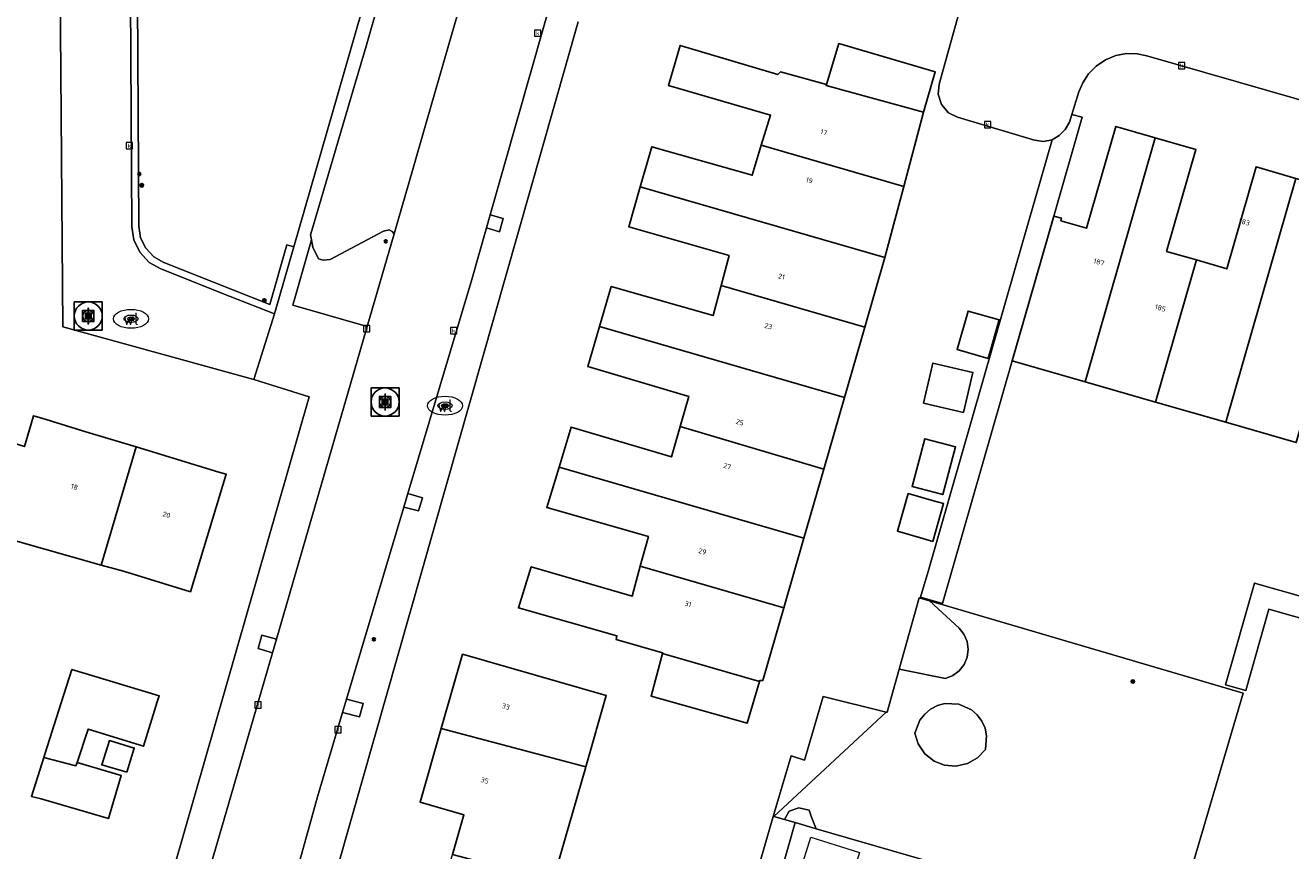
# Model space of a CAD drawing. Header units: metres. Extents: x 197147 to 199131, y 355511 to 356703.
# Tile 144 of 225: x 198569 to 198659, y 355781 to 355840. Entities that reach past the tile are written whole.
import ezdxf
from ezdxf.enums import TextEntityAlignment as Align

# ---------------------------------------------------------------- set-up
doc = ezdxf.new("R2010")
doc.units = ezdxf.units.M
for name, color, linetype, lineweight in [('B-WE-GR-BEPLANTING_CULTUUR_HEESTERS-G', 252, 'Continuous', 18), ('B-WE-GR-GRAS_KRUIDENRIJK-G', 252, 'Continuous', 18), ('B-WE-KL-ET_LS_OV_LICHTMAST-S', 252, 'Continuous', 25), ('B-WE-KL-WATER_PUT-S', 252, 'Continuous', 25), ('B-WE-KL-WATER_PUT-S @ 0.05', 252, 'Continuous', 25), ('B-WE-KL-WATER_PUT-S @ 0.1', 252, 'Continuous', 25), ('B-WE-KL-WATER_PUT-S @ 0.2', 252, 'Continuous', 25), ('B-WE-KL-WATER_PUT-S @ 0.5 (1)', 252, 'Continuous', 25), ('B-WE-KL-WATER_PUT-S @ 0.5 (2)', 252, 'Continuous', 25), ('B-WE-OG-TERREIN_ERF-G', 252, 'Continuous', 18), ('B-WE-RI-GWA_KOLK-S', 252, 'Continuous', 25), ('B-WE-RI-GWA_RIOOLPUT-S', 252, 'Continuous', 25), ('B-WE-RI-GWA_RIOOLPUT-S @ 0.05', 252, 'Continuous', 25), ('B-WE-RI-GWA_RIOOLPUT-S @ 0.1', 252, 'Continuous', 25), ('B-WE-RI-GWA_RIOOLPUT-S @ 0.2', 252, 'Continuous', 25), ('B-WE-RI-GWA_RIOOLPUT-S @ 0.5 (1)', 252, 'Continuous', 25), ('B-WE-RI-GWA_RIOOLPUT-S @ 0.5 (2)', 252, 'Continuous', 25), ('B-WE-VH-ONVERHARD-G', 252, 'Continuous', 18), ('B-WE-VH-VERHARDING_ASFALT-G', 252, 'Continuous', 18), ('B-WE-VH-VERHARDING_BETONSTRAATSTEEN-G', 252, 'Continuous', 18), ('B-WE-VH-VERHARDING_OPEN-G', 252, 'Continuous', 18), ('B-WE-VH-VERHARDING_TEGEL-G', 252, 'Continuous', 18), ('X-XX-AL-ALGEMEEN-G', 7, 'Continuous', 18), ('X-XX-AL-ALGEMEEN-S', 7, 'Continuous', 25), ('X-XX-AL-ALGEMEEN-S @ 0.05', 7, 'Continuous', 25), ('X-XX-AL-ALGEMEEN-S @ 0.1', 7, 'Continuous', 25), ('X-XX-AL-ALGEMEEN-S @ 0.2', 7, 'Continuous', 25), ('X-XX-AL-ALGEMEEN-S @ 0.5 (1)', 7, 'Continuous', 25), ('X-XX-AL-ALGEMEEN-S @ 0.5 (2)', 7, 'Continuous', 25)]:
    doc.layers.add(name, color=color, linetype=linetype, lineweight=lineweight)
doc.layers.add('B-WE-OG-BEBOUWING-GV', color=252, linetype='Continuous')
doc.layers.add('B-WE-OG-BEBOUWING_HUISNUMMER-T18', color=252, linetype='Continuous')
doc.styles.add('NLCS-ISO', font='NLCS-ISO.ttf')
doc.styles.add('NLCS-ISO-ANNOTATIEF-T18', font='NLCS-ISO.ttf', dxfattribs={"height": 1.8})
doc.styles.add('NLCS-ISO-M-T18', font='NLCS-ISO.ttf', dxfattribs={"height": 1.8})

# ---------------------------------------------------------------- blocks, each defined once
blk = doc.blocks.new('SIE-WEG_AFVALBAK_TYPE_01')
for radius in [0.25, 0.156]:
    blk.add_circle((0, 0), radius)
blk = doc.blocks.new('*U840')
at = {"layer": 'X-XX-AL-ALGEMEEN-S @ 0.05', "xscale": 0.05, "yscale": 0.05, "zscale": 0.05}
blk.add_blockref('SIE-WEG_AFVALBAK_TYPE_01', (198577.408, 355828.116), dxfattribs=at)
at = {"layer": 'X-XX-AL-ALGEMEEN-S @ 0.1', "xscale": 0.1, "yscale": 0.1, "zscale": 0.1}
blk.add_blockref('SIE-WEG_AFVALBAK_TYPE_01', (198577.408, 355828.116), dxfattribs=at)
at = {"layer": 'X-XX-AL-ALGEMEEN-S @ 0.2', "xscale": 0.2, "yscale": 0.2, "zscale": 0.2}
blk.add_blockref('SIE-WEG_AFVALBAK_TYPE_01', (198577.408, 355828.116), dxfattribs=at)
at = {"layer": 'X-XX-AL-ALGEMEEN-S @ 0.5 (1)', "xscale": 0.5, "yscale": 0.5, "zscale": 0.5}
blk.add_blockref('SIE-WEG_AFVALBAK_TYPE_01', (198577.408, 355828.116), dxfattribs=at)
at = {"layer": 'X-XX-AL-ALGEMEEN-S @ 0.5 (2)', "xscale": 0.5, "yscale": 0.5, "zscale": 0.5}
blk.add_blockref('SIE-WEG_AFVALBAK_TYPE_01', (198577.408, 355828.116), dxfattribs=at)
blk = doc.blocks.new('*U841')
at = {"layer": 'X-XX-AL-ALGEMEEN-S @ 0.05', "xscale": 0.05, "yscale": 0.05, "zscale": 0.05}
blk.add_blockref('SIE-WEG_AFVALBAK_TYPE_01', (198586.136, 355819.905), dxfattribs=at)
at = {"layer": 'X-XX-AL-ALGEMEEN-S @ 0.1', "xscale": 0.1, "yscale": 0.1, "zscale": 0.1}
blk.add_blockref('SIE-WEG_AFVALBAK_TYPE_01', (198586.136, 355819.905), dxfattribs=at)
at = {"layer": 'X-XX-AL-ALGEMEEN-S @ 0.2', "xscale": 0.2, "yscale": 0.2, "zscale": 0.2}
blk.add_blockref('SIE-WEG_AFVALBAK_TYPE_01', (198586.136, 355819.905), dxfattribs=at)
at = {"layer": 'X-XX-AL-ALGEMEEN-S @ 0.5 (1)', "xscale": 0.5, "yscale": 0.5, "zscale": 0.5}
blk.add_blockref('SIE-WEG_AFVALBAK_TYPE_01', (198586.136, 355819.905), dxfattribs=at)
at = {"layer": 'X-XX-AL-ALGEMEEN-S @ 0.5 (2)', "xscale": 0.5, "yscale": 0.5, "zscale": 0.5}
blk.add_blockref('SIE-WEG_AFVALBAK_TYPE_01', (198586.136, 355819.905), dxfattribs=at)
blk = doc.blocks.new('B-SIE-WEG_LICHTMAST-SO')
at = {"ltscale": 0.1}
for p, q in [((-0.33, 0.19), (-0.67, 0.39)), ((0, 0.39), (0, 0.77)), ((0.33, 0.19), (0.67, 0.39)), ((-0.33, -0.19), (-0.67, -0.39)), ((0, -0.39), (0, -0.77)), ((0.33, -0.19), (0.67, -0.39))]:
    blk.add_line(p, q, dxfattribs=at)
at = {"flags": 128}
for points in [[(-0.35, 0.15), (0.35, 0.15)], [(-0.35, -0.15), (0.35, -0.15)]]:
    blk.add_lwpolyline(points, dxfattribs=at)
at = {"ltscale": 0.1}
blk.add_circle((0, 0), 0.386, dxfattribs=at)
at = {"style": 'NLCS-ISO'}
blk.add_attdef('TYPE', text='', height=0.549, dxfattribs=at).set_placement((0, 0.77), align=Align.BOTTOM_CENTER)
blk = doc.blocks.new('BGT-KOLK-SO')
at = {"color": 0, "linetype": 'ByBlock', "lineweight": 18}
blk.add_lwpolyline([(-0.045, -0.045), (0.045, -0.045), (0.045, 0.045), (-0.045, 0.045)], close=True, dxfattribs=at)
at = {"color": 0, "linetype": 'ByBlock', "lineweight": 18, "style": 'NLCS-ISO-M-T18'}
blk.add_text('k', height=0.06, dxfattribs=at).set_placement((0, 0), align=Align.MIDDLE_CENTER)
blk = doc.blocks.new('SRI-PUT_INSPECTIE-SO')
at = {"lineweight": -3, "flags": 128}
blk.add_lwpolyline([(-2, -2), (2, -2), (2, 2), (-2, 2)], close=True, dxfattribs=at)
at = {"lineweight": -3, "ltscale": 1.5}
blk.add_circle((0, 0), 2, dxfattribs=at)
at = {"ltscale": 0.1, "style": 'NLCS-ISO'}
blk.add_text('I', height=2.5, dxfattribs=at).set_placement((0, -0.01), align=Align.MIDDLE_CENTER)
blk = doc.blocks.new('*U1064')
at = {"layer": 'B-WE-RI-GWA_RIOOLPUT-S @ 0.05', "xscale": 0.05, "yscale": 0.05, "zscale": 0.05}
blk.add_blockref('SRI-PUT_INSPECTIE-SO', (198573.588, 355818.798), dxfattribs=at)
at = {"layer": 'B-WE-RI-GWA_RIOOLPUT-S @ 0.1', "xscale": 0.1, "yscale": 0.1, "zscale": 0.1}
blk.add_blockref('SRI-PUT_INSPECTIE-SO', (198573.588, 355818.798), dxfattribs=at)
at = {"layer": 'B-WE-RI-GWA_RIOOLPUT-S @ 0.2', "xscale": 0.2, "yscale": 0.2, "zscale": 0.2}
blk.add_blockref('SRI-PUT_INSPECTIE-SO', (198573.588, 355818.798), dxfattribs=at)
at = {"layer": 'B-WE-RI-GWA_RIOOLPUT-S @ 0.5 (1)', "xscale": 0.5, "yscale": 0.5, "zscale": 0.5}
blk.add_blockref('SRI-PUT_INSPECTIE-SO', (198573.588, 355818.798), dxfattribs=at)
at = {"layer": 'B-WE-RI-GWA_RIOOLPUT-S @ 0.5 (2)', "xscale": 0.5, "yscale": 0.5, "zscale": 0.5}
blk.add_blockref('SRI-PUT_INSPECTIE-SO', (198573.588, 355818.798), dxfattribs=at)
blk = doc.blocks.new('SKL-WATERLEIDINGPUT-SO')
at = {"color": 0, "linetype": 'ByBlock', "lineweight": 18}
blk.add_ellipse((0, 0), major_axis=(2.5, 0), ratio=0.54, dxfattribs=at)
at = {"color": 0, "linetype": 'ByBlock', "lineweight": 18, "style": 'NLCS-ISO'}
blk.add_text('wl', height=1.8, dxfattribs=at).set_placement((0, 0), align=Align.MIDDLE_CENTER)
blk = doc.blocks.new('*U1153')
at = {"layer": 'B-WE-KL-WATER_PUT-S @ 0.05', "xscale": 0.05, "yscale": 0.05, "zscale": 0.05}
blk.add_blockref('SKL-WATERLEIDINGPUT-SO', (198576.635, 355818.597), dxfattribs=at)
at = {"layer": 'B-WE-KL-WATER_PUT-S @ 0.1', "xscale": 0.1, "yscale": 0.1, "zscale": 0.1}
blk.add_blockref('SKL-WATERLEIDINGPUT-SO', (198576.635, 355818.597), dxfattribs=at)
at = {"layer": 'B-WE-KL-WATER_PUT-S @ 0.2', "xscale": 0.2, "yscale": 0.2, "zscale": 0.2}
blk.add_blockref('SKL-WATERLEIDINGPUT-SO', (198576.635, 355818.597), dxfattribs=at)
at = {"layer": 'B-WE-KL-WATER_PUT-S @ 0.5 (1)', "xscale": 0.5, "yscale": 0.5, "zscale": 0.5}
blk.add_blockref('SKL-WATERLEIDINGPUT-SO', (198576.635, 355818.597), dxfattribs=at)
at = {"layer": 'B-WE-KL-WATER_PUT-S @ 0.5 (2)', "xscale": 0.5, "yscale": 0.5, "zscale": 0.5}
blk.add_blockref('SKL-WATERLEIDINGPUT-SO', (198576.635, 355818.597), dxfattribs=at)
blk = doc.blocks.new('*U1159')
at = {"layer": 'B-WE-KL-WATER_PUT-S @ 0.05', "xscale": 0.05, "yscale": 0.05, "zscale": 0.05}
blk.add_blockref('SKL-WATERLEIDINGPUT-SO', (198599.02, 355812.403), dxfattribs=at)
at = {"layer": 'B-WE-KL-WATER_PUT-S @ 0.1', "xscale": 0.1, "yscale": 0.1, "zscale": 0.1}
blk.add_blockref('SKL-WATERLEIDINGPUT-SO', (198599.02, 355812.403), dxfattribs=at)
at = {"layer": 'B-WE-KL-WATER_PUT-S @ 0.2', "xscale": 0.2, "yscale": 0.2, "zscale": 0.2}
blk.add_blockref('SKL-WATERLEIDINGPUT-SO', (198599.02, 355812.403), dxfattribs=at)
at = {"layer": 'B-WE-KL-WATER_PUT-S @ 0.5 (1)', "xscale": 0.5, "yscale": 0.5, "zscale": 0.5}
blk.add_blockref('SKL-WATERLEIDINGPUT-SO', (198599.02, 355812.403), dxfattribs=at)
at = {"layer": 'B-WE-KL-WATER_PUT-S @ 0.5 (2)', "xscale": 0.5, "yscale": 0.5, "zscale": 0.5}
blk.add_blockref('SKL-WATERLEIDINGPUT-SO', (198599.02, 355812.403), dxfattribs=at)
blk = doc.blocks.new('*U1177')
at = {"layer": 'B-WE-RI-GWA_RIOOLPUT-S @ 0.05', "xscale": 0.05, "yscale": 0.05, "zscale": 0.05}
blk.add_blockref('SRI-PUT_INSPECTIE-SO', (198594.748, 355812.669), dxfattribs=at)
at = {"layer": 'B-WE-RI-GWA_RIOOLPUT-S @ 0.1', "xscale": 0.1, "yscale": 0.1, "zscale": 0.1}
blk.add_blockref('SRI-PUT_INSPECTIE-SO', (198594.748, 355812.669), dxfattribs=at)
at = {"layer": 'B-WE-RI-GWA_RIOOLPUT-S @ 0.2', "xscale": 0.2, "yscale": 0.2, "zscale": 0.2}
blk.add_blockref('SRI-PUT_INSPECTIE-SO', (198594.748, 355812.669), dxfattribs=at)
at = {"layer": 'B-WE-RI-GWA_RIOOLPUT-S @ 0.5 (1)', "xscale": 0.5, "yscale": 0.5, "zscale": 0.5}
blk.add_blockref('SRI-PUT_INSPECTIE-SO', (198594.748, 355812.669), dxfattribs=at)
at = {"layer": 'B-WE-RI-GWA_RIOOLPUT-S @ 0.5 (2)', "xscale": 0.5, "yscale": 0.5, "zscale": 0.5}
blk.add_blockref('SRI-PUT_INSPECTIE-SO', (198594.748, 355812.669), dxfattribs=at)
blk = doc.blocks.new('*U1309')
at = {"layer": 'X-XX-AL-ALGEMEEN-S @ 0.05', "xscale": 0.05, "yscale": 0.05, "zscale": 0.05}
blk.add_blockref('SIE-WEG_AFVALBAK_TYPE_01', (198648.059, 355792.749), dxfattribs=at)
at = {"layer": 'X-XX-AL-ALGEMEEN-S @ 0.1', "xscale": 0.1, "yscale": 0.1, "zscale": 0.1}
blk.add_blockref('SIE-WEG_AFVALBAK_TYPE_01', (198648.059, 355792.749), dxfattribs=at)
at = {"layer": 'X-XX-AL-ALGEMEEN-S @ 0.2', "xscale": 0.2, "yscale": 0.2, "zscale": 0.2}
blk.add_blockref('SIE-WEG_AFVALBAK_TYPE_01', (198648.059, 355792.749), dxfattribs=at)
at = {"layer": 'X-XX-AL-ALGEMEEN-S @ 0.5 (1)', "xscale": 0.5, "yscale": 0.5, "zscale": 0.5}
blk.add_blockref('SIE-WEG_AFVALBAK_TYPE_01', (198648.059, 355792.749), dxfattribs=at)
at = {"layer": 'X-XX-AL-ALGEMEEN-S @ 0.5 (2)', "xscale": 0.5, "yscale": 0.5, "zscale": 0.5}
blk.add_blockref('SIE-WEG_AFVALBAK_TYPE_01', (198648.059, 355792.749), dxfattribs=at)

msp = doc.modelspace()

# ---------------------------------------------------------------- linework, layer by layer
at = {"layer": 'B-WE-GR-BEPLANTING_CULTUUR_HEESTERS-G', "ltscale": 0.2, "flags": 128}
for points in [[(198583.714, 355820.198), (198586.857, 355818.962), (198588.234, 355823.736), (198587.753, 355823.874), (198586.529, 355819.628), (198583.897, 355820.663), (198578.968, 355822.601), (198578.252, 355823.017), (198577.684, 355823.626), (198577.321, 355824.375), (198577.192, 355825.193), (198576.76, 355897.551), (198597.705, 355892.062), (198597.832, 355892.546), (198576.256, 355898.2), (198576.692, 355825.152), (198576.839, 355824.224), (198577.267, 355823.34), (198577.937, 355822.622), (198578.75, 355822.15), (198583.714, 355820.198)], [(198593.482, 355818.059), (198595.399, 355824.66), (198595.255, 355824.819), (198595.039, 355824.94), (198594.639, 355824.846), (198590.827, 355822.824), (198590.338, 355822.784), (198590.006, 355822.882), (198589.588, 355823.701), (198589.492, 355824.226), (198588.175, 355819.572), (198593.482, 355818.059)], [(198631.407, 355793.635), (198634.7, 355792.962), (198635.216, 355793.165), (198635.677, 355793.507), (198636.03, 355793.961), (198636.243, 355794.472), (198636.318, 355795.022), (198636.243, 355795.591), (198636.019, 355796.12), (198635.676, 355796.556), (198633.554, 355798.506), (198632.835, 355798.718), (198631.407, 355793.635)], [(198622.421, 355783.133), (198622.469, 355783.119), (198630.474, 355790.563), (198625.988, 355791.672), (198624.642, 355787.145), (198623.703, 355787.448), (198622.421, 355783.133)], [(198632.524, 355789.059), (198632.76, 355788.291), (198633.232, 355787.595), (198633.89, 355787.072), (198634.638, 355786.778), (198635.439, 355786.711), (198636.26, 355786.888), (198636.991, 355787.304), (198637.543, 355787.888), (198637.634, 355788.882), (198637.523, 355789.411), (198637.297, 355789.916), (198636.969, 355790.361), (198636.564, 355790.719), (198635.653, 355791.13), (198634.655, 355791.165), (198634.134, 355791.023), (198633.642, 355790.769), (198633.217, 355790.416), (198632.882, 355789.991), (198632.524, 355789.059)], [(198623.221, 355782.902), (198623.977, 355782.683), (198625.492, 355782.245), (198625.148, 355783.07), (198624.993, 355783.578), (198624.255, 355783.734), (198623.556, 355783.5), (198623.221, 355782.902)]]:
    msp.add_lwpolyline(points, close=True, dxfattribs=at)
at = {"layer": 'B-WE-GR-GRAS_KRUIDENRIJK-G', "ltscale": 0.2, "flags": 128}
for points in [[(198607.359, 355890.049), (198602.167, 355891.41), (198597.832, 355892.546), (198597.705, 355892.062), (198576.76, 355897.551), (198577.192, 355825.193), (198577.321, 355824.375), (198577.684, 355823.626), (198578.252, 355823.017), (198578.968, 355822.601), (198583.897, 355820.663), (198586.529, 355819.628), (198587.753, 355823.874), (198588.234, 355823.736), (198607.359, 355890.049)], [(198632.524, 355789.059), (198632.882, 355789.991), (198633.217, 355790.416), (198633.642, 355790.769), (198634.134, 355791.023), (198634.655, 355791.165), (198635.653, 355791.13), (198636.564, 355790.719), (198636.969, 355790.361), (198637.297, 355789.916), (198637.523, 355789.411), (198637.634, 355788.882), (198637.543, 355787.888), (198636.991, 355787.304), (198636.26, 355786.888), (198635.439, 355786.711), (198634.638, 355786.778), (198633.89, 355787.072), (198633.232, 355787.595), (198632.76, 355788.291), (198632.524, 355789.059)]]:
    msp.add_lwpolyline(points, close=True, dxfattribs=at)
msp.add_lwpolyline([(198650.984, 355775.138), (198655.933, 355791.922), (198633.554, 355798.506), (198635.676, 355796.556), (198636.019, 355796.12), (198636.243, 355795.591), (198636.318, 355795.022), (198636.243, 355794.472), (198636.03, 355793.961), (198635.677, 355793.507), (198635.216, 355793.165), (198634.7, 355792.962), (198631.407, 355793.635), (198630.54, 355790.547), (198630.474, 355790.563), (198630.474, 355790.563), (198622.469, 355783.119), (198623.221, 355782.902), (198623.556, 355783.5), (198624.255, 355783.734), (198624.993, 355783.578), (198625.148, 355783.07), (198625.492, 355782.245), (198644.906, 355776.637)], dxfattribs=at)
at = {"layer": 'B-WE-OG-BEBOUWING-GV', "ltscale": 0.2, "flags": 128}
for points in [[(198626.209, 355835.306), (198622.936, 355836.193), (198622.748, 355836.016), (198615.789, 355838.08), (198614.952, 355835.233), (198622.216, 355833.116), (198621.571, 355830.973), (198631.722, 355828.036), (198633.127, 355833.337), (198626.188, 355835.237), (198626.209, 355835.306)], [(198633.127, 355833.337), (198633.959, 355836.209), (198627.101, 355838.22), (198626.209, 355835.306), (198626.188, 355835.237), (198633.127, 355833.337)], [(198639.454, 355815.599), (198644.664, 355814.102), (198649.654, 355831.493), (198646.841, 355832.303), (198644.758, 355825.062), (198642.925, 355825.583), (198642.979, 355825.768), (198642.421, 355825.925), (198639.454, 355815.599)], [(198621.571, 355830.973), (198620.926, 355828.829), (198613.762, 355830.862), (198612.945, 355828.002), (198630.377, 355822.959), (198631.722, 355828.036), (198621.571, 355830.973)], [(198652.586, 355822.79), (198650.46, 355823.402), (198652.548, 355830.66), (198649.654, 355831.493), (198644.664, 355814.102), (198649.68, 355812.661), (198652.586, 355822.79)], [(198654.695, 355811.219), (198659.684, 355828.609), (198656.847, 355829.423), (198654.759, 355822.165), (198652.586, 355822.79), (198649.68, 355812.661), (198654.695, 355811.219)], [(198618.704, 355820.969), (198628.946, 355818.006), (198630.377, 355822.959), (198612.945, 355828.002), (198612.128, 355825.142), (198619.272, 355823.114), (198618.704, 355820.969)], [(198659.684, 355828.609), (198654.695, 355811.219), (198659.71, 355809.778), (198662.623, 355819.933), (198660.489, 355820.539), (198662.546, 355827.788), (198659.684, 355828.609)], [(198628.946, 355818.006), (198618.704, 355820.969), (198618.136, 355818.824), (198610.868, 355820.9), (198610.039, 355818.05), (198627.5, 355812.998), (198628.946, 355818.006)], [(198635.527, 355816.415), (198637.737, 355815.78), (198638.524, 355818.519), (198636.314, 355819.154), (198635.527, 355816.415)], [(198610.039, 355818.05), (198609.209, 355815.2), (198616.408, 355813.068), (198615.793, 355810.915), (198626.02, 355807.877), (198627.5, 355812.998), (198610.039, 355818.05)], [(198635.986, 355811.911), (198636.653, 355814.776), (198633.807, 355815.439), (198633.14, 355812.574), (198635.986, 355811.911)], [(198574.514, 355801.046), (198577.014, 355809.463), (198573.42, 355810.552), (198570.274, 355811.506), (198569.69, 355811.683), (198569.522, 355811.119), (198569.042, 355809.501), (198566.281, 355810.355), (198564.367, 355803.905), (198574.514, 355801.046)], [(198615.793, 355810.915), (198615.177, 355808.762), (198608.013, 355810.884), (198607.147, 355808.014), (198624.6, 355802.964), (198626.02, 355807.877), (198615.793, 355810.915)], [(198635.414, 355809.468), (198633.23, 355810.051), (198632.322, 355806.651), (198634.507, 355806.068), (198635.414, 355809.468)], [(198576.089, 355800.602), (198580.871, 355799.141), (198583.43, 355807.518), (198582.904, 355807.678), (198579.64, 355808.667), (198577.014, 355809.463), (198574.514, 355801.046), (198576.089, 355800.602)], [(198623.165, 355797.994), (198624.6, 355802.964), (198607.147, 355808.014), (198606.28, 355805.143), (198613.518, 355803.076), (198612.936, 355800.954), (198623.165, 355797.994)], [(198633.848, 355805.628), (198632.049, 355806.145), (198631.277, 355803.461), (198633.077, 355802.944), (198633.791, 355802.729), (198634.547, 355805.432), (198633.848, 355805.628)], [(198614.515, 355794.729), (198621.449, 355792.737), (198621.469, 355792.805), (198621.669, 355792.817), (198623.165, 355797.994), (198612.936, 355800.954), (198612.353, 355798.831), (198605.174, 355800.908), (198604.248, 355797.984), (198611.27, 355796.001), (198611.227, 355795.745), (198614.531, 355794.789), (198614.515, 355794.729)], [(198609.055, 355786.668), (198610.512, 355791.743), (198600.27, 355794.687), (198598.748, 355789.389), (198609.055, 355786.668)], [(198621.449, 355792.737), (198614.515, 355794.729), (198613.706, 355791.707), (198620.573, 355789.782), (198621.449, 355792.737)], [(198573.58, 355789.345), (198577.532, 355788.132), (198578.504, 355791.298), (198578.631, 355791.713), (198573.851, 355793.18), (198572.422, 355793.595), (198571.476, 355790.622), (198570.523, 355787.625), (198570.431, 355787.337), (198572.712, 355786.736), (198572.789, 355786.966), (198573.58, 355789.345)], [(198606.716, 355778.517), (198609.027, 355786.57), (198609.055, 355786.668), (198598.748, 355789.389), (198597.242, 355784.149), (198600.363, 355783.252), (198599.546, 355780.409), (198606.716, 355778.517)], [(198576.333, 355786.272), (198576.862, 355787.993), (198575.093, 355788.535), (198574.565, 355786.815), (198576.333, 355786.272)], [(198570.431, 355787.337), (198569.541, 355784.539), (198570.225, 355784.384), (198575.023, 355782.979), (198575.922, 355786.049), (198572.789, 355786.966), (198572.712, 355786.736), (198570.431, 355787.337)]]:
    msp.add_lwpolyline(points, close=True, dxfattribs=at)
at = {"layer": 'B-WE-OG-TERREIN_ERF-G', "ltscale": 0.2, "flags": 128}
for points in [[(198533.601, 355914.957), (198532.049, 355915.362), (198525.908, 355916.964), (198525.293, 355917.053), (198524.636, 355917.025), (198523.971, 355916.863), (198523.339, 355916.566), (198522.78, 355916.147), (198522.326, 355915.635), (198521.993, 355915.068), (198521.783, 355914.483), (198487.496, 355782.276), (198574.157, 355760.137), (198578.928, 355776.77), (198589.329, 355813.026), (198585.38, 355814.269), (198571.775, 355818.022), (198571.131, 355899.543), (198571.086, 355905.181), (198564.775, 355906.827), (198559.835, 355908.115), (198533.943, 355914.868), (198533.601, 355914.957)], [(198621.669, 355792.817), (198621.469, 355792.805), (198621.449, 355792.737), (198620.573, 355789.782), (198613.706, 355791.707), (198614.515, 355794.729), (198614.531, 355794.789), (198611.227, 355795.745), (198611.27, 355796.001), (198604.248, 355797.984), (198605.174, 355800.908), (198612.353, 355798.831), (198612.936, 355800.954), (198613.518, 355803.076), (198606.28, 355805.143), (198607.147, 355808.014), (198608.013, 355810.884), (198615.177, 355808.762), (198615.793, 355810.915), (198616.408, 355813.068), (198609.209, 355815.2), (198610.039, 355818.05), (198610.868, 355820.9), (198618.136, 355818.824), (198618.704, 355820.969), (198619.272, 355823.114), (198612.128, 355825.142), (198612.945, 355828.002), (198613.762, 355830.862), (198620.926, 355828.829), (198621.571, 355830.973), (198622.216, 355833.116), (198614.952, 355835.233), (198615.789, 355838.08), (198622.748, 355836.016), (198622.936, 355836.193), (198626.209, 355835.306), (198627.101, 355838.22), (198633.959, 355836.209), (198633.127, 355833.337), (198631.722, 355828.036), (198630.377, 355822.959), (198628.946, 355818.006), (198627.5, 355812.998), (198626.02, 355807.877), (198624.6, 355802.964), (198623.165, 355797.994), (198621.669, 355792.817)], [(198635.527, 355816.415), (198636.314, 355819.154), (198638.524, 355818.519), (198637.737, 355815.78), (198635.527, 355816.415)], [(198636.653, 355814.776), (198635.986, 355811.911), (198633.14, 355812.574), (198633.807, 355815.439), (198636.653, 355814.776)], [(198580.871, 355799.141), (198576.089, 355800.602), (198574.514, 355801.046), (198564.367, 355803.905), (198566.281, 355810.355), (198569.042, 355809.501), (198569.522, 355811.119), (198569.69, 355811.683), (198570.274, 355811.506), (198573.42, 355810.552), (198577.014, 355809.463), (198579.64, 355808.667), (198582.904, 355807.678), (198583.43, 355807.518), (198580.871, 355799.141)], [(198633.23, 355810.051), (198635.414, 355809.468), (198634.507, 355806.068), (198632.322, 355806.651), (198633.23, 355810.051)], [(198631.277, 355803.461), (198632.049, 355806.145), (198633.848, 355805.628), (198634.547, 355805.432), (198633.791, 355802.729), (198633.077, 355802.944), (198631.277, 355803.461)], [(198593.943, 355772.924), (198595.64, 355778.576), (198598.761, 355777.679), (198599.546, 355780.409), (198600.363, 355783.252), (198597.242, 355784.149), (198598.748, 355789.389), (198600.27, 355794.687), (198610.512, 355791.743), (198609.055, 355786.668), (198609.027, 355786.57), (198606.716, 355778.517), (198604.324, 355770.184), (198602.857, 355765.074), (198602.643, 355765.136), (198601.775, 355762.139), (198594.834, 355764.151), (198595.703, 355767.148), (198592.49, 355768.084), (198593.943, 355772.924)], [(198578.504, 355791.298), (198577.532, 355788.132), (198573.58, 355789.345), (198572.789, 355786.966), (198575.922, 355786.049), (198575.023, 355782.979), (198570.225, 355784.384), (198569.541, 355784.539), (198570.431, 355787.337), (198570.523, 355787.625), (198571.476, 355790.622), (198572.422, 355793.595), (198573.851, 355793.18), (198578.631, 355791.713), (198578.504, 355791.298)], [(198576.333, 355786.272), (198574.565, 355786.815), (198575.093, 355788.535), (198576.862, 355787.993), (198576.333, 355786.272)], [(198625.102, 355781.651), (198628.573, 355780.556), (198627.758, 355777.974), (198624.287, 355779.069), (198625.102, 355781.651)]]:
    msp.add_lwpolyline(points, close=True, dxfattribs=at)
for points in [[(198659.71, 355809.778), (198654.695, 355811.219), (198649.68, 355812.661), (198644.664, 355814.102), (198639.454, 355815.599), (198634.483, 355798.299), (198632.924, 355798.747), (198633.454, 355800.591), (198639.688, 355822.288), (198642.307, 355831.352), (198641.681, 355831.237), (198641.05, 355831.321), (198635.552, 355832.96), (198634.918, 355833.287), (198634.417, 355833.874), (198634.187, 355834.61), (198634.248, 355835.321), (198636.254, 355842.511)], [(198608.502, 355839.772), (198589.691, 355773.649)], [(198676.428, 355829.488), (198649.063, 355837.346), (198648.368, 355837.489), (198647.616, 355837.5), (198646.846, 355837.358), (198646.105, 355837.057), (198645.441, 355836.611), (198644.893, 355836.051), (198644.483, 355835.422), (198644.213, 355834.765), (198643.719, 355833.16), (198643.719, 355833.16), (198644.441, 355832.969), (198642.421, 355825.925), (198642.979, 355825.768), (198642.925, 355825.583), (198644.758, 355825.062), (198646.841, 355832.303), (198649.654, 355831.493), (198652.548, 355830.66), (198650.46, 355823.402), (198652.586, 355822.79), (198654.759, 355822.165), (198656.847, 355829.423), (198659.684, 355828.609)], [(198668.137, 355794.949), (198657.757, 355797.897), (198656.113, 355792.105), (198654.67, 355792.515), (198656.724, 355799.749), (198667.104, 355796.802)], [(198614.849, 355756.958), (198622.421, 355783.133), (198623.703, 355787.448), (198624.642, 355787.145), (198625.988, 355791.672), (198630.474, 355790.563), (198630.54, 355790.547), (198631.407, 355793.635), (198632.835, 355798.718), (198633.554, 355798.506), (198655.933, 355791.922), (198650.984, 355775.138)], [(198644.906, 355776.637), (198625.492, 355782.245), (198623.977, 355782.683), (198619.472, 355766.81)]]:
    msp.add_lwpolyline(points, dxfattribs=at)
at = {"layer": 'B-WE-VH-ONVERHARD-G', "ltscale": 0.2, "flags": 128}
for points in [[(198602.234, 355826.004), (198601.969, 355825.073), (198602.898, 355824.8), (198603.167, 355825.746), (198602.234, 355826.004)], [(198596.37, 355806.135), (198596.085, 355805.181), (198597.139, 355804.905), (198597.412, 355805.842), (198596.37, 355806.135)], [(198587.006, 355795.762), (198585.957, 355796.049), (198585.694, 355795.107), (198586.726, 355794.797), (198587.006, 355795.762)], [(198591.719, 355790.546), (198592.933, 355790.228), (198593.188, 355791.17), (198592.002, 355791.494), (198591.719, 355790.546)]]:
    msp.add_lwpolyline(points, close=True, dxfattribs=at)
at = {"layer": 'B-WE-VH-VERHARDING_ASFALT-G', "ltscale": 0.2, "flags": 128}
for points in [[(198587.411, 355775.443), (198589.925, 355784.53), (198591.719, 355790.546), (198592.002, 355791.494), (198596.085, 355805.181), (198596.37, 355806.135), (198600.926, 355821.408), (198601.969, 355825.073), (198602.234, 355826.004), (198608.96, 355849.649)], [(198600.454, 355842.2), (198599.528, 355838.986), (198598.602, 355835.772), (198597.675, 355832.557), (198596.749, 355829.343), (198596.749, 355829.343), (198595.399, 355824.66), (198593.482, 355818.059), (198587.006, 355795.762), (198586.726, 355794.797), (198581.524, 355776.887)]]:
    msp.add_lwpolyline(points, dxfattribs=at)
at = {"layer": 'B-WE-VH-VERHARDING_BETONSTRAATSTEEN-G', "ltscale": 0.2, "flags": 128}
msp.add_lwpolyline([(198586.857, 355818.962), (198583.714, 355820.198), (198578.75, 355822.15), (198577.937, 355822.622), (198577.267, 355823.34), (198576.839, 355824.224), (198576.692, 355825.152), (198576.256, 355898.2), (198571.131, 355899.543), (198571.775, 355818.022), (198585.38, 355814.269), (198586.857, 355818.962)], close=True, dxfattribs=at)
for points in [[(198636.254, 355842.511), (198634.248, 355835.321), (198634.187, 355834.61), (198634.417, 355833.874), (198634.918, 355833.287), (198635.552, 355832.96), (198641.05, 355831.321), (198641.681, 355831.237), (198642.307, 355831.352), (198642.804, 355831.661), (198643.228, 355832.088), (198643.539, 355832.603), (198643.719, 355833.16), (198644.213, 355834.765), (198644.483, 355835.422), (198644.893, 355836.051), (198645.441, 355836.611), (198646.105, 355837.057), (198646.846, 355837.358), (198647.616, 355837.5), (198648.368, 355837.489), (198649.063, 355837.346), (198676.428, 355829.488)], [(198594.337, 355841.268), (198593.388, 355838.041), (198592.439, 355834.813), (198591.489, 355831.585), (198590.54, 355828.357), (198589.59, 355825.13), (198589.428, 355824.578), (198589.492, 355824.226), (198589.588, 355823.701), (198590.006, 355822.882), (198590.338, 355822.784), (198590.827, 355822.824), (198594.639, 355824.846), (198595.039, 355824.94), (198595.255, 355824.819), (198595.399, 355824.66), (198596.749, 355829.343), (198597.675, 355832.557), (198598.602, 355835.772), (198599.528, 355838.986), (198600.454, 355842.2)]]:
    msp.add_lwpolyline(points, dxfattribs=at)
at = {"layer": 'B-WE-VH-VERHARDING_OPEN-G', "ltscale": 0.2, "flags": 128}
for points in [[(198639.454, 355815.599), (198642.421, 355825.925), (198644.441, 355832.969), (198643.719, 355833.16), (198643.539, 355832.603), (198643.228, 355832.088), (198642.804, 355831.661), (198642.307, 355831.352), (198639.688, 355822.288), (198633.454, 355800.591), (198632.924, 355798.747), (198634.483, 355798.299), (198639.454, 355815.599)], [(198678.023, 355829.03), (198676.428, 355829.488), (198674.957, 355824.204), (198672.839, 355816.998), (198669.953, 355806.835), (198667.104, 355796.802), (198656.724, 355799.749), (198654.67, 355792.515), (198656.113, 355792.105), (198657.757, 355797.897), (198668.137, 355794.949), (198671.396, 355806.425), (198676.482, 355823.777), (198678.023, 355829.03)], [(198614.497, 355755.742), (198613.043, 355750.717), (198614.607, 355750.256), (198616.421, 355756.453), (198619.472, 355766.81), (198623.977, 355782.683), (198623.221, 355782.902), (198622.469, 355783.119), (198622.421, 355783.133), (198614.849, 355756.958), (198614.497, 355755.742)]]:
    msp.add_lwpolyline(points, close=True, dxfattribs=at)
at = {"layer": 'B-WE-VH-VERHARDING_TEGEL-G', "ltscale": 0.2, "flags": 128}
for points in [[(198607.359, 355890.049), (198588.234, 355823.736), (198586.857, 355818.962), (198585.38, 355814.269), (198589.329, 355813.026), (198578.928, 355776.77)], [(198608.96, 355849.649), (198602.234, 355826.004), (198603.167, 355825.746), (198602.898, 355824.8), (198601.969, 355825.073), (198600.926, 355821.408), (198596.37, 355806.135), (198597.412, 355805.842), (198597.139, 355804.905), (198596.085, 355805.181), (198592.002, 355791.494), (198593.188, 355791.17), (198592.933, 355790.228), (198591.719, 355790.546), (198589.925, 355784.53), (198587.411, 355775.443)], [(198581.524, 355776.887), (198586.726, 355794.797), (198585.694, 355795.107), (198585.957, 355796.049), (198587.006, 355795.762), (198587.006, 355795.762), (198593.482, 355818.059), (198588.175, 355819.572), (198589.492, 355824.226), (198589.428, 355824.578), (198589.59, 355825.13), (198590.54, 355828.357), (198591.489, 355831.585), (198592.439, 355834.813), (198593.388, 355838.041), (198594.337, 355841.268)], [(198589.691, 355773.649), (198608.502, 355839.772)]]:
    msp.add_lwpolyline(points, dxfattribs=at)
at = {"layer": 'X-XX-AL-ALGEMEEN-G', "ltscale": 0.2, "flags": 128}
for points in [[(198602.234, 355826.004), (198601.969, 355825.073), (198602.898, 355824.8), (198603.167, 355825.746), (198602.234, 355826.004)], [(198596.085, 355805.181), (198597.139, 355804.905), (198597.412, 355805.842), (198596.37, 355806.135), (198596.085, 355805.181)], [(198587.006, 355795.762), (198585.957, 355796.049), (198585.694, 355795.107), (198586.726, 355794.797), (198587.006, 355795.762)], [(198591.719, 355790.546), (198592.933, 355790.228), (198593.188, 355791.17), (198592.002, 355791.494), (198591.719, 355790.546)]]:
    msp.add_lwpolyline(points, close=True, dxfattribs=at)

# ---------------------------------------------------------------- block references
at = {"layer": 'B-WE-KL-ET_LS_OV_LICHTMAST-S', "xscale": 0.2, "yscale": 0.2, "zscale": 0.2}
for p in [(198577.234, 355828.921), (198594.798, 355824.125), (198593.946, 355795.748)]:
    msp.add_blockref('B-SIE-WEG_LICHTMAST-SO', p, dxfattribs=at)
at = {"layer": 'B-WE-KL-WATER_PUT-S'}
for name in ['*U1153', '*U1159']:
    msp.add_blockref(name, (0, 0), dxfattribs=at)
at = {"layer": 'B-WE-RI-GWA_KOLK-S', "xscale": 5, "yscale": 5, "zscale": 5}
for p in [(198605.635, 355838.959), (198651.532, 355836.65), (198637.699, 355832.441), (198576.508, 355830.93), (198593.435, 355817.894), (198599.637, 355817.748), (198585.683, 355791.068), (198591.387, 355789.318)]:
    msp.add_blockref('BGT-KOLK-SO', p, dxfattribs=at)
at = {"layer": 'B-WE-RI-GWA_RIOOLPUT-S'}
for name in ['*U1064', '*U1177']:
    msp.add_blockref(name, (0, 0), dxfattribs=at)
at = {"layer": 'X-XX-AL-ALGEMEEN-S'}
for name in ['*U840', '*U841', '*U1309']:
    msp.add_blockref(name, (0, 0), dxfattribs=at)

# ---------------------------------------------------------------- texts
at = {"layer": 'B-WE-OG-BEBOUWING_HUISNUMMER-T18', "style": 'NLCS-ISO-ANNOTATIEF-T18'}
for s, rotation, p in [('17', 343.2, (198626.026, 355831.896)), ('17', 343.2, (198626.026, 355831.896)), ('19', 343.3, (198624.994, 355828.467)), ('19', 343.3, (198624.994, 355828.467)), ('183', 344, (198656.005, 355825.503)), ('183', 344, (198656.005, 355825.503)), ('187', 344, (198645.639, 355822.64)), ('187', 344, (198645.639, 355822.64)), ('21', 345.2, (198623.012, 355821.612)), ('21', 345.2, (198623.012, 355821.612)), ('185', 343.9, (198650.016, 355819.367)), ('185', 343.9, (198650.016, 355819.367)), ('23', 345.2, (198622.073, 355818.067)), ('23', 345.2, (198622.073, 355818.067)), ('25', 344.1, (198620.041, 355811.223)), ('25', 344.1, (198620.041, 355811.223)), ('27', 344, (198619.145, 355808.089)), ('27', 344, (198619.145, 355808.089)), ('18', 343.1, (198572.598, 355806.622)), ('18', 343.1, (198572.598, 355806.622)), ('20', 343.1, (198579.169, 355804.63)), ('20', 343.1, (198579.169, 355804.63)), ('29', 344.7, (198617.374, 355802.013)), ('29', 344.7, (198617.374, 355802.013)), ('31', 344.6, (198616.347, 355798.271)), ('31', 344.6, (198616.347, 355798.271)), ('33', 344, (198603.361, 355790.958)), ('33', 344, (198603.361, 355790.958)), ('35', 344, (198601.846, 355785.689)), ('35', 344, (198601.846, 355785.689))]:
    msp.add_text(s, height=0.36, rotation=rotation, dxfattribs=at).set_placement(p, align=Align.MIDDLE_CENTER)

doc.saveas('drawing.dxf')
